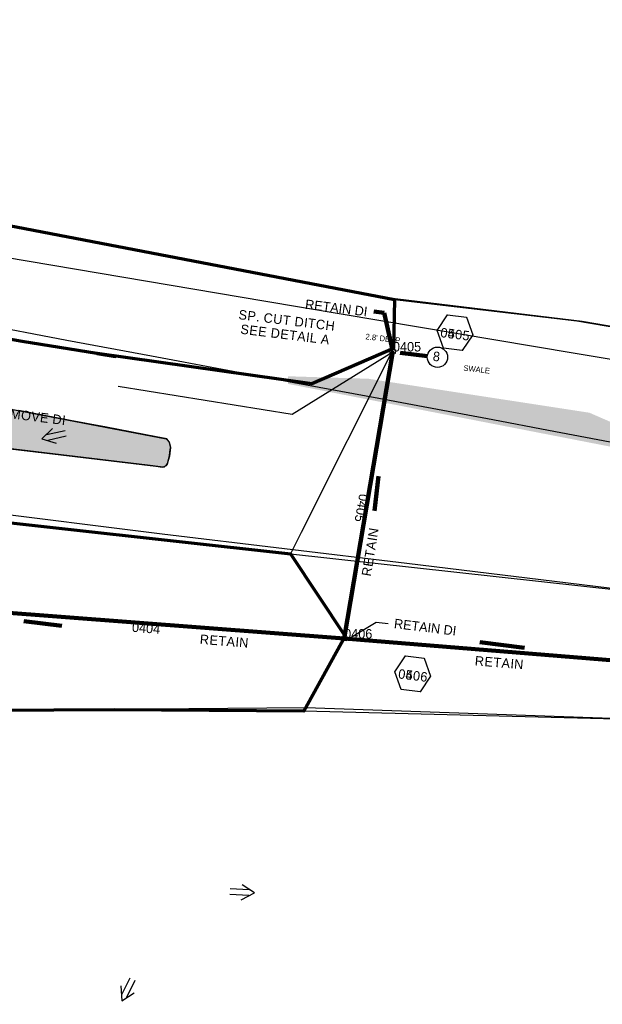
# Model space of a CAD drawing. Extents: x 1160024 to 2574774, y 200346 to 1150377.
# Tile 15 of 118: x 2480973 to 2481281, y 365927 to 366448. Entities that reach past the tile are written whole.
import ezdxf
from ezdxf.enums import TextEntityAlignment as Align

# ---------------------------------------------------------------- set-up
doc = ezdxf.new("R2010")
doc.units = 0
doc.header["$MEASUREMENT"] = 0
doc.linetypes.add('DGN Style 3', pattern=[41.014844, 29.296317, -11.718527])
doc.linetypes.add('DGN Style 6', pattern=[55.721595, 0.029296, -11.718527, 20.507422, -11.718527, 0.029296, -11.718527])
for name, color, linetype, lineweight in [('Exist Drainage Structure Drop Inlet CELL', 1, 'DGN Style 3', 0), ('Exist Plan Preparation Drainage Arrows Symbol CELL', 5, 'Continuous', 30), ('Exist Plan Preparation Drainage Notes Label', 31, 'Continuous', 30), ('Exist Plan Preparation Watershed Blue', 5, 'Continuous', 30), ('Exist Structure Minor Pipes RCP 15 Inch', 30, 'Continuous', 0), ('Prop Drainage Structure Box Number Symbol CELL', 9, 'Continuous', 30), ('Prop Drainage Structure Flared End Section Reinforced Concrete Label', 9, 'Continuous', 30), ('Prop Drainage Structure Pipe Removal Label', 9, 'Continuous', 30), ('Prop Drainage Structure Retain Label', 9, 'Continuous', 30), ('Prop Earthen Structure Ditch Flow Line', 6, 'Rdy Ditch Special Prp', 30), ('Prop Plan Preparation Watershed Post Construction', 30, 'Continuous', 30), ('Prop Plan Preparation Watershed Pre Construction', 131, 'Continuous', 30)]:
    doc.layers.add(name, color=color, linetype=linetype, lineweight=lineweight)
for name, color, linetype, lineweight, plot in [('Scratch_Level_6', 30, 'Continuous', 0, False), ('Scratch_Level_7', 9, 'Continuous', 0, False), ('Scratch_Level_8', 171, 'Continuous', 0, False), ('Scratch_Level_9', 9, 'Continuous', 0, False)]:
    doc.layers.add(name, color=color, linetype=linetype, lineweight=lineweight, plot=plot)
doc.styles.add('Style-font000', font='font000.shx')
doc.styles.add('Style-font041', font='font041.shx')
doc.styles.add('Style-GEOMETRICFUTURA_211_M_L', font='GEOMETRICFUTURA_211_M_L.shx')
doc.linetypes.add('Rdy Ditch Special Prp', pattern='A,0.55,-0.2,[22,dgnlstyle-RdylsE.shx,S=0.001111,R=0,X=0,Y=0],-0.2,0.55', length=1.5)
doc.dimstyles.new('erosion_control', dxfattribs={"dimtxt": 4.99999, "dimasz": 9.99998, "dimexe": 2.499995, "dimexo": 2.499995, "dimgap": 2.499995, "dimtad": 0, "dimtih": 1, "dimtoh": 1, "dimzin": 3, "dimdsep": 46, "dimtxsty": 'Style-GEOMETRICFUTURA_211_M_L', "dimcen": 0.09, "dimaunit": 1, "dimadec": 4, "dimazin": 3, "dimtfac": 1, "dimtofl": 0, "dimtmove": 0, "dimatfit": 1, "dimfxl": 1, "dimtzin": 3, "dimlwd": 106, "dimarcsym": 0})

# ---------------------------------------------------------------- blocks, each defined once
blk = doc.blocks.new('EXIST DRAINAGE STRUCTURE DROP INLET_2')
at = {"layer": 'Exist Drainage Structure Drop Inlet CELL', "color": 1, "flags": 128}
blk.add_lwpolyline([(-1.5, 1), (1.5, 1), (1.5, -1), (-1.5, -1), (-1.5, 1)], dxfattribs=at)
blk = doc.blocks.new('EXIST DRAINAGE STRUCTURE DROP INLET_3')
at = {"layer": 'Exist Drainage Structure Drop Inlet CELL', "color": 1, "flags": 128}
blk.add_lwpolyline([(-1.5, 1), (1.5, 1), (1.5, -1), (-1.5, -1), (-1.5, 1)], dxfattribs=at)
blk = doc.blocks.new('EXIST PLAN PREPARATION DRAINAGE ARROWS SYMBOL_119')
at = {"layer": 'Exist Plan Preparation Drainage Arrows Symbol CELL'}
for p, q in [((-3.87, 1.5), (6.13, 1.5)), ((-3.87, -1.5), (6.13, -1.5))]:
    blk.add_line(p, q, dxfattribs=at)
at = {"layer": 'Exist Plan Preparation Drainage Arrows Symbol CELL', "flags": 128}
blk.add_lwpolyline([(0, 3.97), (-6.87, 0), (0, -3.97)], dxfattribs=at)
blk = doc.blocks.new('EXIST PLAN PREPARATION DRAINAGE ARROWS SYMBOL_125')
at = {"layer": 'Exist Plan Preparation Drainage Arrows Symbol CELL'}
for p, q in [((-3.87, 1.5), (6.13, 1.5)), ((-3.87, -1.5), (6.13, -1.5))]:
    blk.add_line(p, q, dxfattribs=at)
at = {"layer": 'Exist Plan Preparation Drainage Arrows Symbol CELL', "flags": 128}
blk.add_lwpolyline([(0, 3.97), (-6.87, 0), (0, -3.97)], dxfattribs=at)
blk = doc.blocks.new('EXIST PLAN PREPARATION DRAINAGE ARROWS SYMBOL_250')
at = {"layer": 'Exist Plan Preparation Drainage Arrows Symbol CELL'}
for p, q in [((-3.87, 1.5), (6.13, 1.5)), ((-3.87, -1.5), (6.13, -1.5))]:
    blk.add_line(p, q, dxfattribs=at)
at = {"layer": 'Exist Plan Preparation Drainage Arrows Symbol CELL', "flags": 128}
blk.add_lwpolyline([(0, 3.97), (-6.87, 0), (0, -3.97)], dxfattribs=at)
blk = doc.blocks.new('PROP DRAINAGE STRUCTURE BOX NUMBER SYMBOL_58')
at = {"layer": 'Scratch_Level_7', "flags": 128}
blk.add_lwpolyline([(-5, 8.94), (5, 8.94), (9.47, 0), (5, -8.94), (-5, -8.94), (-9.47, 0), (-5, 8.94)], dxfattribs=at)
at = {"layer": 'Scratch_Level_7', "insert": (0.23, -0.83), "char_height": 5, "attachment_point": 5, "line_spacing_factor": 0.6, "style": 'Style-GEOMETRICFUTURA_211_M_L'}
blk.add_mtext('\\T1.051;0405', dxfattribs=at)
blk = doc.blocks.new('PROP DRAINAGE STRUCTURE BOX NUMBER SYMBOL_59')
at = {"layer": 'Scratch_Level_7', "flags": 128}
blk.add_lwpolyline([(-5, 8.94), (5, 8.94), (9.47, 0), (5, -8.94), (-5, -8.94), (-9.47, 0), (-5, 8.94)], dxfattribs=at)
at = {"layer": 'Scratch_Level_7', "insert": (0.28, -0.83), "char_height": 5, "attachment_point": 5, "line_spacing_factor": 0.6, "style": 'Style-GEOMETRICFUTURA_211_M_L'}
blk.add_mtext('\\T1.051;0406', dxfattribs=at)
blk = doc.blocks.new('PROP DRAINAGE STRUCTURE BOX NUMBER SYMBOL_168')
at = {"layer": 'Prop Drainage Structure Box Number Symbol CELL', "flags": 128}
blk.add_lwpolyline([(-5, 8.94), (5, 8.94), (9.47, 0), (5, -8.94), (-5, -8.94), (-9.47, 0), (-5, 8.94)], dxfattribs=at)
at = {"layer": 'Prop Drainage Structure Box Number Symbol CELL', "insert": (0.23, -0.83), "char_height": 5, "attachment_point": 5, "line_spacing_factor": 0.6, "style": 'Style-GEOMETRICFUTURA_211_M_L'}
blk.add_mtext('\\T1.051;0505', dxfattribs=at)
blk = doc.blocks.new('PROP DRAINAGE STRUCTURE BOX NUMBER SYMBOL_169')
at = {"layer": 'Prop Drainage Structure Box Number Symbol CELL', "flags": 128}
blk.add_lwpolyline([(-5, 8.94), (5, 8.94), (9.47, 0), (5, -8.94), (-5, -8.94), (-9.47, 0), (-5, 8.94)], dxfattribs=at)
at = {"layer": 'Prop Drainage Structure Box Number Symbol CELL', "insert": (0.28, -0.83), "char_height": 5, "attachment_point": 5, "line_spacing_factor": 0.6, "style": 'Style-GEOMETRICFUTURA_211_M_L'}
blk.add_mtext('\\T1.051;0506', dxfattribs=at)

msp = doc.modelspace()

# ---------------------------------------------------------------- hatches: boundary and pattern name
at = {"layer": 'Scratch_Level_6'}
for points in [[(2481049.3, 366210.87), (2480858.19, 366234.15), (2480837.18, 366236.84), (2480554.04, 366267.96), (2480359.11, 366294.33), (2480108.7, 366319.29), (2480069.93, 366349.69), (2480031.11, 366347.96), (2479978.2, 366345.59), (2479937.46, 366343.77), (2479913.77, 366349.61), (2479898.15, 366381.31), (2479896.8, 366383.1), (2480186.3, 366364.94), (2480235.61, 366359.86), (2480398.62, 366343.05), (2480482, 366331.28), (2480659.05, 366300.68), (2480881.58, 366258.47), (2481005.32, 366235), (2481050.9, 366226.35), (2481052.37, 366223.97), (2481052.13, 366214.74)], [(2482059.89, 366109.23), (2481983.64, 366121.54), (2481816.07, 366142.81), (2481724.03, 366153.81), (2481545.98, 366179.73), (2481410.04, 366201.56), (2481292.58, 366220.41), (2481185.83, 366241.18), (2481115.01, 366254.96), (2481115.14, 366258.99), (2481157.6, 366257.67), (2481274.49, 366239.71), (2481323.6, 366218.37), (2481469.48, 366205.96), (2481570.19, 366204.63), (2481614.83, 366194.58), (2481721.05, 366182.49), (2481761.21, 366172.99), (2481841.98, 366168.26), (2481904.24, 366161.25), (2481948.85, 366150.88), (2482005.18, 366145.9), (2482056.61, 366127.53)]]:
    msp.add_hatch(color=256, dxfattribs=at).paths.add_polyline_path(points)

# ---------------------------------------------------------------- linework, layer by layer
at = {"layer": 'Exist Plan Preparation Drainage Notes Label'}
msp.add_circle((2481194.12, 366269.04), 5.38, dxfattribs=at)
at = {"layer": 'Exist Plan Preparation Watershed Blue', "color": 5, "linetype": 'Continuous', "lineweight": 70, "flags": 128}
msp.add_lwpolyline([(2480958.28, 366340.53), (2481171.31, 366299.63), (2481170.89, 366273.74), (2481127.68, 366254.98), (2481014.13, 366270.95), (2481023.8, 366269.37), (2480974.39, 366277.45), (2480925.04, 366286.14)], dxfattribs=at)
at = {"layer": 'Exist Plan Preparation Watershed Blue', "flags": 128}
msp.add_lwpolyline([(2480965.43, 366279), (2480985.25, 366275.64), (2481014.13, 366270.95), (2481127.68, 366254.98), (2481170.89, 366273.74), (2481170.89, 366273.74), (2481122.09, 366176.41), (2481116.39, 366165.04), (2481052.98, 366172.23), (2480989.83, 366178.95), (2480948.28, 366183.73)], dxfattribs=at)
at = {"layer": 'Exist Plan Preparation Watershed Blue', "color": 5, "linetype": 'Continuous', "lineweight": 70, "flags": 128}
msp.add_lwpolyline([(2481116.39, 366165.04), (2481145.31, 366121.47), (2481123.4, 366081.86), (2481023.16, 366082.69), (2480895.52, 366081.86), (2480918.18, 366128.42), (2480931.66, 366185.56), (2481116.39, 366165.04)], close=True, dxfattribs=at)
at = {"layer": 'Exist Plan Preparation Watershed Blue', "flags": 128}
msp.add_lwpolyline([(2481116.39, 366165.04), (2481489.17, 366124.07), (2481667, 366104.61), (2481776.58, 366092.69), (2481806.99, 366064.39), (2481653.9, 366061.99), (2481490.62, 366071.86), (2481405.93, 366074.61), (2481123.4, 366081.86), (2481145.31, 366121.47), (2481116.39, 366165.04)], close=True, dxfattribs=at)
at = {"layer": 'Exist Structure Minor Pipes RCP 15 Inch'}
msp.add_line((2481170.77, 366271.96), (2481150.82, 366150.15), dxfattribs=at)
at = {"layer": 'Prop Drainage Structure Flared End Section Reinforced Concrete Label', "ltscale": 50, "flags": 128}
msp.add_lwpolyline([(2481146.73, 366120), (2481161.77, 366129), (2481168.13, 366128.22)], dxfattribs=at)
at = {"layer": 'Prop Earthen Structure Ditch Flow Line', "ltscale": 50, "flags": 128}
msp.add_lwpolyline([(2481025.18, 366253.69), (2481117.28, 366239.01), (2481171.02, 366272.3)], dxfattribs=at)
at = {"layer": 'Prop Plan Preparation Watershed Post Construction', "flags": 128}
msp.add_lwpolyline([(2480905.3, 366228.05), (2480994.92, 366217.38), (2481045.23, 366211.38), (2481048.66, 366210.97), (2481049.72, 366211.12), (2481050.25, 366211.55), (2481050.81, 366212.08), (2481051.29, 366212.92), (2481051.84, 366214.74), (2481052.38, 366217.04), (2481052.81, 366220.22), (2481052.98, 366221.37), (2481052.8, 366222.51), (2481052.27, 366224.25), (2481050.99, 366225.9), (2481045.27, 366227.01), (2481019.12, 366231.99), (2480999.84, 366235.66), (2480972.75, 366240.82)], dxfattribs=at)
at = {"layer": 'Prop Plan Preparation Watershed Pre Construction', "color": 200, "flags": 128}
for points in [[(2481454.13, 366256.52), (2481270.6, 366287.91), (2481167.38, 366300.38), (2480957.38, 366340.67), (2480643.9, 366387.49), (2480506.06, 366398.39), (2480408.14, 366414.11), (2480207.51, 366447.55)], [(2481285.42, 366224.15), (2481252.87, 366230.3), (2481223.42, 366235.87), (2481180.96, 366243.9), (2481163.04, 366247.23), (2481118.23, 366255.53), (2481080.46, 366262.53), (2481042.9, 366269.54), (2480998.09, 366277.95), (2480902.3, 366296.31), (2480852.24, 366305.9), (2480752.09, 366324.73), (2480715.2, 366331.73), (2480713.06, 366331.32), (2480713.06, 366331.32), (2480599.3, 366352.98), (2480531.47, 366364.79), (2480510.9, 366368.32), (2480493.55, 366371.18), (2480430.09, 366381.21), (2480376.71, 366387.96), (2480302.37, 366395.73)], [(2481510.73, 366230.5), (2481265.93, 366271.24), (2481102.28, 366298.7), (2480965.66, 366321.73), (2480875.74, 366336.83), (2480777.82, 366353.26), (2480643.58, 366375.51), (2480553.9, 366390.4), (2480506.37, 366398.37), (2480647.32, 366386.98), (2480891.16, 366350.56), (2480963.06, 366339.58), (2481171.31, 366299.63), (2481267.81, 366288.25), (2481454.13, 366256.52)], [(2480348.98, 366260.52), (2480402.87, 366254.43), (2480463.09, 366247.2), (2480529.21, 366238.99), (2480595.26, 366230.89), (2480636.78, 366225.92), (2480618.92, 366078.57), (2480897.45, 366081.88), (2481124.5, 366083.86), (2481336.81, 366076.39)], [(2480348.98, 366260.52), (2480402.87, 366254.43), (2480452.43, 366248.54), (2480551.7, 366236.23), (2480636.78, 366225.92), (2480667.9, 366222.25), (2480735.9, 366214.08), (2480809.13, 366205.16), (2480949.82, 366188.01), (2481048.42, 366175.68), (2481177.9, 366160.19), (2481292.15, 366146.17)], [(2480874.5, 366259.52), (2481006.4, 366234.41), (2481050.61, 366225.99), (2481052.19, 366224.37), (2481052.97, 366221.25), (2481052.3, 366216.8), (2481051.76, 366214.42), (2481051.1, 366212.46), (2481050.51, 366211.69), (2481049.09, 366210.92), (2481040.81, 366211.91), (2480931.55, 366224.94)]]:
    msp.add_lwpolyline(points, dxfattribs=at)
at = {"layer": 'Scratch_Level_9', "lineweight": 120}
for p, q in [((2481170.59, 366272.11), (2481144.78, 366120.3)), ((2480920.78, 366137.44), (2481144.78, 366120.3)), ((2481144.78, 366120.3), (2481809.31, 366066.15))]:
    msp.add_line(p, q, dxfattribs=at)

# ---------------------------------------------------------------- block references
at = {"layer": 'Exist Drainage Structure Drop Inlet CELL', "color": 5, "linetype": 'DGN Style 6', "lineweight": 140, "rotation": 175}
for name, p in [('EXIST DRAINAGE STRUCTURE DROP INLET_2', (2481170.59, 366272.11)), ('EXIST DRAINAGE STRUCTURE DROP INLET_3', (2481144.78, 366120.3))]:
    msp.add_blockref(name, p, dxfattribs=at)
at = {"layer": 'Exist Plan Preparation Drainage Arrows Symbol CELL'}
for name, p, rotation in [('EXIST PLAN PREPARATION DRAINAGE ARROWS SYMBOL_125', (2480991.47, 366227.53), 12.9854027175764), ('EXIST PLAN PREPARATION DRAINAGE ARROWS SYMBOL_250', (2481090.55, 365986.14), 176.9757562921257), ('EXIST PLAN PREPARATION DRAINAGE ARROWS SYMBOL_119', (2481030.22, 365934.8), 63.48301414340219)]:
    msp.add_blockref(name, p, dxfattribs=dict(at, rotation=rotation))
at = {"layer": 'Prop Drainage Structure Box Number Symbol CELL'}
for name, p, rotation in [('PROP DRAINAGE STRUCTURE BOX NUMBER SYMBOL_168', (2481203.38, 366282.06), 353.0022961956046), ('PROP DRAINAGE STRUCTURE BOX NUMBER SYMBOL_169', (2481181.04, 366101.61), 353.0022961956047)]:
    msp.add_blockref(name, p, dxfattribs=dict(at, rotation=rotation))
at = {"layer": 'Scratch_Level_7'}
for name, p, rotation in [('PROP DRAINAGE STRUCTURE BOX NUMBER SYMBOL_58', (2481203.38, 366282.06), 353.0022961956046), ('PROP DRAINAGE STRUCTURE BOX NUMBER SYMBOL_59', (2481181.04, 366101.61), 353.0022961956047)]:
    msp.add_blockref(name, p, dxfattribs=dict(at, rotation=rotation))

# ---------------------------------------------------------------- texts
at = {"layer": 'Exist Plan Preparation Drainage Notes Label', "lineweight": 13, "style": 'Style-font000'}
for s, p in [("2.8' DEEP", (2481155.94, 366278.56)), ('SWALE', (2481207.73, 366261.97))]:
    msp.add_text(s, height=3, rotation=353.3861, dxfattribs=at).set_placement(p)
at = {"layer": 'Exist Plan Preparation Drainage Notes Label', "style": 'Style-font000'}
msp.add_text('8', height=5, rotation=353.3861, dxfattribs=at).set_placement((2481191.46, 366267.22))
at = {"layer": 'Prop Drainage Structure Flared End Section Reinforced Concrete Label', "style": 'Style-GEOMETRICFUTURA_211_M_L'}
for p in [(2481140.62, 366295.16), (2481187.63, 366126.32)]:
    msp.add_text('RETAIN DI', height=5, rotation=353.0023, dxfattribs=at).set_placement(p, align=Align.MIDDLE_CENTER)
at = {"layer": 'Prop Drainage Structure Pipe Removal Label', "insert": (2480958.48, 366240.39), "char_height": 5, "attachment_point": 4, "rotation": 352.9987, "line_spacing_factor": 1.32, "style": 'Style-GEOMETRICFUTURA_211_M_L'}
msp.add_mtext('\\T1.047;REMOVE DI', dxfattribs=at)
at = {"layer": 'Prop Drainage Structure Retain Label', "char_height": 5, "attachment_point": 2, "line_spacing_factor": 0.6, "style": 'Style-GEOMETRICFUTURA_211_M_L'}
for insert, rotation in [((2481156.04, 366166.58), 80.6987), ((2481081.61, 366121.46), 355.534), ((2481227.08, 366110.06), 355.4274)]:
    msp.add_mtext('\\T1.060;RETAIN', dxfattribs=dict(at, insert=insert, rotation=rotation))
at = {"layer": 'Prop Earthen Structure Ditch Flow Line', "insert": (2481114.03, 366284.82), "char_height": 5, "attachment_point": 5, "rotation": 353.0023, "line_spacing_factor": 0.9, "style": 'Style-GEOMETRICFUTURA_211_M_L'}
msp.add_mtext('\\T1.057;SP. CUT DITCH\\PSEE DETAIL A', dxfattribs=at)
at = {"layer": 'Scratch_Level_8', "linetype": 'Continuous', "style": 'Style-font041'}
for s, p in [('0405', (2481170.59, 366277.11)), ('0406', (2481144.78, 366125.3))]:
    msp.add_text(s, height=5, dxfattribs=at).set_placement(p, align=Align.TOP_LEFT)
at = {"layer": 'Scratch_Level_8', "linetype": 'Continuous', "lineweight": 30, "style": 'Style-font041'}
for s, rotation, p in [('0405', 260.3507, (2481157.69, 366196.21)), ('0404', 355.6256, (2481032.78, 366128.87))]:
    msp.add_text(s, height=5, rotation=rotation, dxfattribs=at).set_placement(p, align=Align.TOP_LEFT)

# ---------------------------------------------------------------- leaders
at = {"layer": 'Exist Plan Preparation Drainage Notes Label'}
for points in [[(2481174.37, 366271.3), (2481188.84, 366269.63)], [(2481160.77, 366187.89), (2481163.01, 366206.15)], [(2480995.39, 366126.95), (2480975.32, 366129.41)], [(2481240.21, 366115.43), (2481216.53, 366118.34)]]:
    msp.add_leader(points, dimstyle='erosion_control', override={"dimtxt": 5, "dimasz": 5, "dimgap": 0, "dimlwd": 65534}, dxfattribs=at)
at = {"layer": 'Prop Drainage Structure Pipe Removal Label'}
msp.add_leader([(2481170.24, 366273.65), (2481166, 366292.53), (2481160.51, 366293.21)], dimstyle='erosion_control', override={"dimtxt": 5, "dimasz": 5, "dimgap": 0, "dimlwd": 65534}, dxfattribs=at)

doc.saveas('drawing.dxf')
